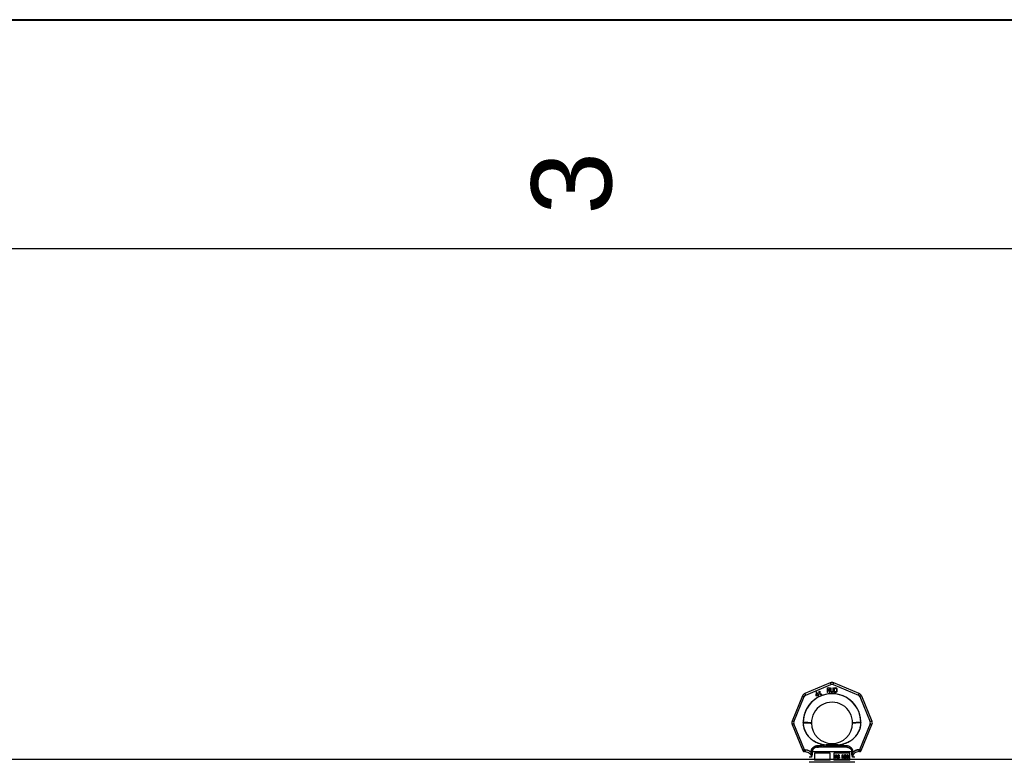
# Model space of a CAD drawing. Header units: millimetres. Extents: x 0 to 297, y 0 to 210.
# Tile 16 of 28: x 87 to 130, y 178 to 210. Entities that reach past the tile are written whole.
import ezdxf

# ---------------------------------------------------------------- set-up
doc = ezdxf.new("R2010")
doc.units = ezdxf.units.MM
doc.header["$LTSCALE"] = 16.335
doc.layers.get('0').update_dxf_attribs({"linetype": 'CONTINUOUS'})
doc.layers.add('001-M31079-X02', color=7, linetype='CONTINUOUS')
doc.styles.add('TEXTSTYLE_2', font='arial.ttf')

# ---------------------------------------------------------------- blocks, each defined once
blk = doc.blocks.new('MARGEA4_BL0', base_point=(148.514, 105.014))
at = {"color": 7, "linetype": 'Continuous'}
for p, q in [((297.014, 210.014), (0.014, 210.014)), ((287.014, 200.014), (10.014, 200.014))]:
    blk.add_line(p, q, dxfattribs=at)
at = {"color": 2, "linetype": 'Continuous', "style": 'TEXTSTYLE_2', "oblique": 0}
blk.add_text('3', height=3.5, rotation=90, dxfattribs=at).set_placement((113.139, 201.514))

msp = doc.modelspace()

# ---------------------------------------------------------------- linework, layer by layer
at = {"color": 7, "linetype": 'Continuous'}
for p, q in [((0, 210), (297, 210)), ((70.902, 177.758), (131.142, 177.758))]:
    msp.add_line(p, q, dxfattribs=at)
at = {"layer": '001-M31079-X02', "color": 9, "linetype": 'Continuous'}
for p, q in [((122.678, 181.081), (121.576, 180.624)), ((121.607, 180.553), (122.709, 181.009)), ((122.801, 181.009), (123.903, 180.553)), ((123.933, 180.624), (122.831, 181.081)), ((121.468, 180.516), (121.011, 179.414)), ((121.085, 179.386), (121.542, 180.488)), ((123.968, 180.488), (124.424, 179.386)), ((124.042, 180.516), (124.498, 179.414)), ((121.011, 179.261), (121.48, 178.129)), ((121.553, 178.165), (121.085, 179.294)), ((121.495, 179.335), (121.495, 179.349)), ((124.424, 179.294), (123.956, 178.165)), ((124.015, 179.349), (124.015, 179.335)), ((124.029, 178.129), (124.498, 179.261)), ((122.111, 178.277), (122.103, 178.335)), ((123.399, 178.277), (122.111, 178.277)), ((122.494, 178.374), (122.498, 178.317)), ((122.494, 178.374), (122.498, 178.317)), ((123.012, 178.317), (123.016, 178.374)), ((123.016, 178.374), (123.012, 178.317)), ((123.406, 178.335), (123.399, 178.277)), ((123.399, 178.277), (123.406, 178.335)), ((121.58, 178.165), (121.553, 178.165)), ((121.553, 178.165), (121.553, 178.082)), ((121.58, 178.082), (121.553, 178.082)), ((121.58, 178.165), (121.58, 178.082)), ((121.858, 177.842), (121.755, 177.842)), ((121.843, 178.078), (121.843, 178.052)), ((123.615, 178.08), (121.894, 178.08)), ((123.755, 177.842), (123.651, 177.842)), ((123.666, 178.052), (123.667, 178.078)), ((123.956, 178.165), (123.929, 178.165)), ((123.929, 178.165), (123.929, 178.082)), ((123.956, 178.082), (123.929, 178.082)), ((123.956, 178.165), (123.956, 178.082))]:
    msp.add_line(p, q, dxfattribs=at)
at = {"layer": '001-M31079-X02', "color": 7, "linetype": 'Continuous'}
for p, q in [((122.536, 180.869), (122.536, 180.669)), ((122.536, 180.869), (122.616, 180.869)), ((122.633, 180.865), (122.616, 180.869)), ((122.633, 180.865), (122.646, 180.852)), ((122.646, 180.852), (122.656, 180.835)), ((122.656, 180.792), (122.646, 180.775)), ((122.656, 180.835), (122.66, 180.822)), ((122.66, 180.805), (122.656, 180.792)), ((122.66, 180.822), (122.66, 180.805)), ((122.69, 180.869), (122.69, 180.737)), ((122.69, 180.869), (122.71, 180.869)), ((122.71, 180.869), (122.71, 180.737)), ((122.79, 180.869), (122.79, 180.737)), ((122.79, 180.869), (122.81, 180.869)), ((122.81, 180.869), (122.81, 180.737)), ((122.836, 180.869), (122.836, 180.669)), ((122.836, 180.869), (122.916, 180.869)), ((122.933, 180.865), (122.916, 180.869)), ((122.933, 180.865), (122.946, 180.856)), ((122.946, 180.856), (122.96, 180.839)), ((122.96, 180.839), (122.966, 180.822)), ((122.97, 180.801), (122.966, 180.822)), ((122.97, 180.801), (122.97, 180.737)), ((122.068, 180.676), (122.056, 180.537)), ((122.056, 180.537), (122.069, 180.514)), ((122.085, 180.686), (122.068, 180.676)), ((122.069, 180.514), (122.138, 180.554)), ((122.076, 180.548), (122.085, 180.647)), ((122.125, 180.577), (122.076, 180.548)), ((122.142, 180.587), (122.085, 180.686)), ((122.085, 180.647), (122.125, 180.577)), ((122.138, 180.554), (122.166, 180.506)), ((122.171, 180.603), (122.142, 180.587)), ((122.184, 180.581), (122.155, 180.564)), ((122.185, 180.513), (122.155, 180.564)), ((122.166, 180.506), (122.185, 180.506)), ((122.192, 180.674), (122.169, 180.661)), ((122.169, 180.661), (122.177, 180.646)), ((122.184, 180.581), (122.171, 180.603)), ((122.189, 180.712), (122.175, 180.704)), ((122.175, 180.704), (122.192, 180.674)), ((122.2, 180.659), (122.177, 180.646)), ((122.206, 180.682), (122.189, 180.712)), ((122.2, 180.659), (122.243, 180.586)), ((122.238, 180.701), (122.206, 180.682)), ((122.215, 180.668), (122.247, 180.686)), ((122.253, 180.601), (122.215, 180.668)), ((122.238, 180.701), (122.247, 180.686)), ((122.243, 180.586), (122.257, 180.574)), ((122.253, 180.601), (122.262, 180.592)), ((122.257, 180.574), (122.27, 180.572)), ((122.275, 180.59), (122.262, 180.592)), ((122.27, 180.572), (122.281, 180.573)), ((122.292, 180.594), (122.275, 180.59)), ((122.3, 180.58), (122.281, 180.573)), ((122.292, 180.594), (122.3, 180.58)), ((122.556, 180.669), (122.536, 180.669)), ((122.556, 180.758), (122.556, 180.669)), ((122.613, 180.758), (122.556, 180.758)), ((122.613, 180.758), (122.64, 180.669)), ((122.646, 180.775), (122.633, 180.767)), ((122.663, 180.669), (122.633, 180.767)), ((122.663, 180.669), (122.64, 180.669)), ((122.69, 180.737), (122.693, 180.716)), ((122.693, 180.716), (122.7, 180.699)), ((122.7, 180.699), (122.713, 180.682)), ((122.71, 180.737), (122.713, 180.72)), ((122.713, 180.72), (122.72, 180.707)), ((122.713, 180.682), (122.726, 180.673)), ((122.72, 180.707), (122.73, 180.699)), ((122.743, 180.669), (122.726, 180.673)), ((122.743, 180.694), (122.73, 180.699)), ((122.743, 180.694), (122.756, 180.694)), ((122.756, 180.669), (122.743, 180.669)), ((122.77, 180.699), (122.756, 180.694)), ((122.773, 180.673), (122.756, 180.669)), ((122.78, 180.707), (122.77, 180.699)), ((122.786, 180.682), (122.773, 180.673)), ((122.786, 180.72), (122.78, 180.707)), ((122.79, 180.737), (122.786, 180.72)), ((122.8, 180.699), (122.786, 180.682)), ((122.806, 180.716), (122.8, 180.699)), ((122.806, 180.716), (122.81, 180.737)), ((122.916, 180.669), (122.836, 180.669)), ((122.933, 180.673), (122.916, 180.669)), ((122.946, 180.682), (122.933, 180.673)), ((122.96, 180.699), (122.946, 180.682)), ((122.966, 180.716), (122.96, 180.699)), ((122.966, 180.716), (122.97, 180.737)), ((121.495, 179.349), (121.495, 179.335)), ((124.015, 179.335), (124.015, 179.349)), ((121.843, 178.078), (121.843, 178.052)), ((123.667, 178.078), (123.666, 178.052))]:
    msp.add_line(p, q, dxfattribs=at)
at = {"layer": '001-M31079-X02', "color": 6, "linetype": 'Continuous'}
for p, q in [((122.556, 180.784), (122.556, 180.848)), ((122.62, 180.848), (122.556, 180.848)), ((122.62, 180.848), (122.63, 180.843)), ((122.63, 180.843), (122.636, 180.835)), ((122.636, 180.797), (122.63, 180.788)), ((122.636, 180.835), (122.64, 180.822)), ((122.64, 180.809), (122.636, 180.797)), ((122.64, 180.822), (122.64, 180.809)), ((122.856, 180.694), (122.856, 180.843)), ((122.916, 180.843), (122.856, 180.843)), ((122.916, 180.843), (122.93, 180.839)), ((122.93, 180.839), (122.94, 180.831)), ((122.94, 180.831), (122.946, 180.818)), ((122.946, 180.818), (122.95, 180.801)), ((122.95, 180.801), (122.95, 180.737)), ((122.62, 180.784), (122.556, 180.784)), ((122.63, 180.788), (122.62, 180.784)), ((122.916, 180.694), (122.856, 180.694)), ((122.93, 180.699), (122.916, 180.694)), ((122.94, 180.707), (122.93, 180.699)), ((122.946, 180.72), (122.94, 180.707)), ((122.95, 180.737), (122.946, 180.72)), ((121.894, 178.08), (121.895, 178.054)), ((122.675, 178.017), (121.984, 178.017)), ((121.984, 178.017), (121.984, 177.717)), ((122.675, 177.717), (122.675, 178.017)), ((123.525, 178.017), (122.835, 178.017)), ((122.835, 178.017), (122.835, 177.717)), ((122.905, 177.938), (122.96, 177.938)), ((122.905, 177.798), (122.905, 177.938)), ((122.923, 177.798), (122.905, 177.798)), ((122.91, 177.798), (122.91, 177.938)), ((122.962, 177.923), (122.918, 177.923)), ((122.918, 177.923), (122.918, 177.879)), ((122.918, 177.879), (122.962, 177.879)), ((122.958, 177.861), (122.918, 177.861)), ((122.918, 177.861), (122.918, 177.798)), ((122.923, 177.879), (122.923, 177.923)), ((122.923, 177.861), (122.923, 177.798)), ((122.953, 177.861), (122.97, 177.798)), ((122.966, 177.935), (122.955, 177.938)), ((122.957, 177.923), (122.963, 177.92)), ((122.963, 177.882), (122.957, 177.879)), ((122.958, 177.861), (122.974, 177.798)), ((122.97, 177.935), (122.96, 177.938)), ((122.962, 177.923), (122.968, 177.92)), ((122.968, 177.882), (122.962, 177.879)), ((122.968, 177.92), (122.963, 177.92)), ((122.963, 177.92), (122.968, 177.914)), ((122.968, 177.888), (122.963, 177.882)), ((122.968, 177.882), (122.963, 177.882)), ((122.97, 177.935), (122.966, 177.935)), ((122.974, 177.926), (122.966, 177.935)), ((122.966, 177.867), (122.974, 177.873)), ((122.97, 177.867), (122.966, 177.867)), ((122.984, 177.798), (122.966, 177.867)), ((122.968, 177.92), (122.972, 177.914)), ((122.972, 177.914), (122.968, 177.914)), ((122.968, 177.914), (122.97, 177.905)), ((122.97, 177.897), (122.968, 177.888)), ((122.972, 177.888), (122.968, 177.882)), ((122.972, 177.888), (122.968, 177.888)), ((122.978, 177.926), (122.97, 177.935)), ((122.974, 177.905), (122.97, 177.905)), ((122.97, 177.897), (122.97, 177.905)), ((122.974, 177.897), (122.97, 177.897)), ((122.97, 177.867), (122.978, 177.873)), ((122.989, 177.798), (122.97, 177.867)), ((122.989, 177.798), (122.97, 177.798)), ((122.972, 177.914), (122.974, 177.905)), ((122.974, 177.897), (122.972, 177.888)), ((122.978, 177.926), (122.974, 177.926)), ((122.98, 177.914), (122.974, 177.926)), ((122.974, 177.905), (122.974, 177.897)), ((122.974, 177.873), (122.98, 177.885)), ((122.978, 177.873), (122.974, 177.873)), ((122.985, 177.914), (122.978, 177.926)), ((122.978, 177.873), (122.985, 177.885)), ((122.985, 177.914), (122.98, 177.914)), ((122.982, 177.905), (122.98, 177.914)), ((122.98, 177.885), (122.982, 177.894)), ((122.985, 177.885), (122.98, 177.885)), ((122.987, 177.905), (122.982, 177.905)), ((122.982, 177.905), (122.982, 177.894)), ((122.987, 177.894), (122.982, 177.894)), ((122.987, 177.905), (122.985, 177.914)), ((122.985, 177.885), (122.987, 177.894)), ((122.987, 177.905), (122.987, 177.894)), ((123.018, 177.837), (123.001, 177.837)), ((123.001, 177.837), (123.003, 177.825)), ((123.007, 177.825), (123.003, 177.825)), ((123.003, 177.825), (123.009, 177.81)), ((123.005, 177.837), (123.007, 177.825)), ((123.009, 177.917), (123.007, 177.905)), ((123.012, 177.905), (123.007, 177.905)), ((123.007, 177.894), (123.007, 177.905)), ((123.012, 177.894), (123.007, 177.894)), ((123.007, 177.894), (123.009, 177.882)), ((123.007, 177.825), (123.014, 177.81)), ((123.017, 177.929), (123.009, 177.917)), ((123.014, 177.917), (123.009, 177.917)), ((123.014, 177.882), (123.009, 177.882)), ((123.009, 177.882), (123.017, 177.87)), ((123.014, 177.81), (123.009, 177.81)), ((123.009, 177.81), (123.019, 177.801)), ((123.014, 177.917), (123.012, 177.905)), ((123.012, 177.905), (123.012, 177.894)), ((123.012, 177.894), (123.014, 177.882)), ((123.015, 177.828), (123.013, 177.837)), ((123.022, 177.929), (123.014, 177.917)), ((123.014, 177.882), (123.022, 177.87)), ((123.014, 177.81), (123.024, 177.801)), ((123.02, 177.828), (123.015, 177.828)), ((123.021, 177.819), (123.015, 177.828)), ((123.026, 177.935), (123.017, 177.929)), ((123.022, 177.929), (123.017, 177.929)), ((123.022, 177.87), (123.017, 177.87)), ((123.017, 177.87), (123.026, 177.864)), ((123.02, 177.828), (123.018, 177.837)), ((123.019, 177.903), (123.021, 177.911)), ((123.024, 177.903), (123.019, 177.903)), ((123.019, 177.903), (123.019, 177.897)), ((123.024, 177.897), (123.019, 177.897)), ((123.021, 177.888), (123.019, 177.897)), ((123.024, 177.801), (123.019, 177.801)), ((123.019, 177.801), (123.03, 177.798)), ((123.026, 177.819), (123.02, 177.828)), ((123.021, 177.911), (123.028, 177.917)), ((123.026, 177.911), (123.021, 177.911)), ((123.026, 177.888), (123.021, 177.888)), ((123.028, 177.882), (123.021, 177.888)), ((123.026, 177.819), (123.021, 177.819)), ((123.03, 177.816), (123.021, 177.819)), ((123.03, 177.935), (123.022, 177.929)), ((123.022, 177.87), (123.03, 177.864)), ((123.024, 177.903), (123.026, 177.911)), ((123.024, 177.897), (123.024, 177.903)), ((123.026, 177.888), (123.024, 177.897)), ((123.024, 177.801), (123.034, 177.798)), ((123.034, 177.938), (123.026, 177.935)), ((123.03, 177.935), (123.026, 177.935)), ((123.026, 177.911), (123.032, 177.917)), ((123.032, 177.882), (123.026, 177.888)), ((123.03, 177.864), (123.026, 177.864)), ((123.026, 177.864), (123.034, 177.861)), ((123.034, 177.816), (123.026, 177.819)), ((123.028, 177.917), (123.034, 177.92)), ((123.032, 177.917), (123.028, 177.917)), ((123.032, 177.882), (123.028, 177.882)), ((123.034, 177.879), (123.028, 177.882)), ((123.038, 177.938), (123.03, 177.935)), ((123.03, 177.864), (123.038, 177.861)), ((123.051, 177.816), (123.03, 177.816)), ((123.051, 177.798), (123.03, 177.798)), ((123.032, 177.917), (123.038, 177.92)), ((123.038, 177.879), (123.032, 177.882)), ((123.049, 177.938), (123.034, 177.938)), ((123.051, 177.92), (123.034, 177.92)), ((123.051, 177.879), (123.034, 177.879)), ((123.051, 177.861), (123.034, 177.861)), ((123.055, 177.935), (123.044, 177.938)), ((123.046, 177.92), (123.052, 177.917)), ((123.057, 177.876), (123.046, 177.879)), ((123.046, 177.861), (123.055, 177.858)), ((123.055, 177.819), (123.046, 177.816)), ((123.046, 177.798), (123.057, 177.801)), ((123.059, 177.935), (123.049, 177.938)), ((123.051, 177.92), (123.057, 177.917)), ((123.061, 177.876), (123.051, 177.879)), ((123.051, 177.861), (123.059, 177.858)), ((123.059, 177.819), (123.051, 177.816)), ((123.051, 177.798), (123.061, 177.801)), ((123.057, 177.917), (123.052, 177.917)), ((123.052, 177.917), (123.057, 177.911)), ((123.059, 177.935), (123.055, 177.935)), ((123.063, 177.926), (123.055, 177.935)), ((123.059, 177.858), (123.055, 177.858)), ((123.055, 177.858), (123.061, 177.852)), ((123.061, 177.825), (123.055, 177.819)), ((123.059, 177.819), (123.055, 177.819)), ((123.057, 177.917), (123.061, 177.911)), ((123.061, 177.911), (123.057, 177.911)), ((123.057, 177.911), (123.059, 177.905)), ((123.061, 177.876), (123.057, 177.876)), ((123.065, 177.87), (123.057, 177.876)), ((123.057, 177.801), (123.065, 177.807)), ((123.061, 177.801), (123.057, 177.801)), ((123.067, 177.926), (123.059, 177.935)), ((123.059, 177.905), (123.076, 177.905)), ((123.059, 177.858), (123.065, 177.852)), ((123.065, 177.825), (123.059, 177.819)), ((123.061, 177.911), (123.063, 177.905)), ((123.069, 177.87), (123.061, 177.876)), ((123.065, 177.852), (123.061, 177.852)), ((123.061, 177.852), (123.065, 177.843)), ((123.065, 177.834), (123.061, 177.825)), ((123.065, 177.825), (123.061, 177.825)), ((123.061, 177.801), (123.069, 177.807)), ((123.067, 177.926), (123.063, 177.926)), ((123.069, 177.914), (123.063, 177.926)), ((123.069, 177.87), (123.065, 177.87)), ((123.073, 177.858), (123.065, 177.87)), ((123.065, 177.852), (123.069, 177.843)), ((123.069, 177.843), (123.065, 177.843)), ((123.065, 177.834), (123.065, 177.843)), ((123.069, 177.834), (123.065, 177.825)), ((123.069, 177.834), (123.065, 177.834)), ((123.065, 177.807), (123.073, 177.819)), ((123.069, 177.807), (123.065, 177.807)), ((123.074, 177.914), (123.067, 177.926)), ((123.074, 177.914), (123.069, 177.914)), ((123.071, 177.905), (123.069, 177.914)), ((123.078, 177.858), (123.069, 177.87)), ((123.069, 177.843), (123.069, 177.834)), ((123.069, 177.807), (123.078, 177.819)), ((123.078, 177.858), (123.073, 177.858)), ((123.077, 177.846), (123.073, 177.858)), ((123.073, 177.819), (123.077, 177.831)), ((123.078, 177.819), (123.073, 177.819)), ((123.076, 177.905), (123.074, 177.914)), ((123.082, 177.846), (123.077, 177.846)), ((123.077, 177.846), (123.077, 177.831)), ((123.082, 177.831), (123.077, 177.831)), ((123.082, 177.846), (123.078, 177.858)), ((123.078, 177.819), (123.082, 177.831)), ((123.082, 177.831), (123.082, 177.846)), ((123.216, 177.938), (123.193, 177.938)), ((123.193, 177.798), (123.193, 177.938)), ((123.21, 177.798), (123.193, 177.798)), ((123.198, 177.938), (123.198, 177.798)), ((123.21, 177.908), (123.206, 177.908)), ((123.206, 177.908), (123.206, 177.798)), ((123.206, 177.908), (123.235, 177.798)), ((123.21, 177.798), (123.21, 177.908)), ((123.21, 177.908), (123.239, 177.798)), ((123.243, 177.813), (123.212, 177.938)), ((123.247, 177.813), (123.216, 177.938)), ((123.256, 177.798), (123.235, 177.798)), ((123.274, 177.938), (123.243, 177.813)), ((123.247, 177.813), (123.243, 177.813)), ((123.279, 177.938), (123.247, 177.813)), ((123.251, 177.798), (123.28, 177.908)), ((123.256, 177.798), (123.285, 177.908)), ((123.297, 177.938), (123.274, 177.938)), ((123.285, 177.908), (123.28, 177.908)), ((123.28, 177.798), (123.28, 177.908)), ((123.297, 177.798), (123.28, 177.798)), ((123.285, 177.908), (123.285, 177.798)), ((123.293, 177.938), (123.293, 177.798)), ((123.297, 177.798), (123.297, 177.938)), ((123.324, 177.831), (123.309, 177.831)), ((123.309, 177.831), (123.311, 177.822)), ((123.313, 177.917), (123.311, 177.905)), ((123.326, 177.905), (123.311, 177.905)), ((123.316, 177.822), (123.311, 177.822)), ((123.311, 177.822), (123.315, 177.813)), ((123.321, 177.929), (123.313, 177.917)), ((123.318, 177.917), (123.313, 177.917)), ((123.314, 177.831), (123.316, 177.822)), ((123.32, 177.813), (123.315, 177.813)), ((123.315, 177.813), (123.321, 177.807)), ((123.318, 177.917), (123.316, 177.905)), ((123.316, 177.822), (123.32, 177.813)), ((123.326, 177.929), (123.318, 177.917)), ((123.321, 177.825), (123.319, 177.831)), ((123.32, 177.813), (123.326, 177.807)), ((123.33, 177.935), (123.321, 177.929)), ((123.326, 177.929), (123.321, 177.929)), ((123.321, 177.905), (123.326, 177.914)), ((123.326, 177.825), (123.321, 177.825)), ((123.326, 177.819), (123.321, 177.825)), ((123.326, 177.807), (123.321, 177.807)), ((123.321, 177.807), (123.33, 177.801)), ((123.326, 177.825), (123.324, 177.831)), ((123.334, 177.935), (123.326, 177.929)), ((123.326, 177.914), (123.332, 177.92)), ((123.326, 177.905), (123.33, 177.914)), ((123.33, 177.914), (123.326, 177.914)), ((123.33, 177.819), (123.326, 177.825)), ((123.33, 177.819), (123.326, 177.819)), ((123.33, 177.816), (123.326, 177.819)), ((123.326, 177.807), (123.334, 177.801)), ((123.344, 177.938), (123.33, 177.935)), ((123.334, 177.935), (123.33, 177.935)), ((123.33, 177.914), (123.336, 177.92)), ((123.334, 177.816), (123.33, 177.819)), ((123.334, 177.816), (123.33, 177.816)), ((123.34, 177.813), (123.33, 177.816)), ((123.334, 177.801), (123.33, 177.801)), ((123.33, 177.801), (123.338, 177.798)), ((123.332, 177.92), (123.342, 177.923)), ((123.336, 177.92), (123.332, 177.92)), ((123.349, 177.938), (123.334, 177.935)), ((123.345, 177.813), (123.334, 177.816)), ((123.334, 177.801), (123.343, 177.798)), ((123.336, 177.92), (123.347, 177.923)), ((123.359, 177.798), (123.338, 177.798)), ((123.357, 177.813), (123.34, 177.813)), ((123.355, 177.923), (123.342, 177.923)), ((123.355, 177.876), (123.342, 177.876)), ((123.342, 177.864), (123.342, 177.876)), ((123.355, 177.864), (123.342, 177.864)), ((123.353, 177.938), (123.344, 177.938)), ((123.347, 177.876), (123.347, 177.864)), ((123.363, 177.935), (123.348, 177.938)), ((123.35, 177.923), (123.361, 177.92)), ((123.363, 177.882), (123.35, 177.876)), ((123.35, 177.864), (123.363, 177.861)), ((123.368, 177.935), (123.353, 177.938)), ((123.363, 177.816), (123.353, 177.813)), ((123.355, 177.923), (123.365, 177.92)), ((123.368, 177.882), (123.355, 177.876)), ((123.355, 177.864), (123.368, 177.861)), ((123.355, 177.798), (123.363, 177.801)), ((123.368, 177.816), (123.357, 177.813)), ((123.359, 177.798), (123.368, 177.801)), ((123.365, 177.92), (123.361, 177.92)), ((123.361, 177.92), (123.367, 177.914)), ((123.368, 177.935), (123.363, 177.935)), ((123.371, 177.929), (123.363, 177.935)), ((123.367, 177.888), (123.363, 177.882)), ((123.368, 177.882), (123.363, 177.882)), ((123.368, 177.861), (123.363, 177.861)), ((123.363, 177.861), (123.369, 177.855)), ((123.367, 177.819), (123.363, 177.816)), ((123.368, 177.816), (123.363, 177.816)), ((123.363, 177.801), (123.371, 177.807)), ((123.368, 177.801), (123.363, 177.801)), ((123.365, 177.92), (123.372, 177.914)), ((123.372, 177.914), (123.367, 177.914)), ((123.367, 177.914), (123.371, 177.905)), ((123.371, 177.9), (123.367, 177.888)), ((123.372, 177.888), (123.367, 177.888)), ((123.367, 177.87), (123.375, 177.879)), ((123.372, 177.87), (123.367, 177.87)), ((123.377, 177.864), (123.367, 177.87)), ((123.371, 177.825), (123.367, 177.819)), ((123.372, 177.819), (123.367, 177.819)), ((123.376, 177.929), (123.368, 177.935)), ((123.372, 177.888), (123.368, 177.882)), ((123.368, 177.861), (123.374, 177.855)), ((123.372, 177.819), (123.368, 177.816)), ((123.368, 177.801), (123.376, 177.807)), ((123.374, 177.855), (123.369, 177.855)), ((123.369, 177.855), (123.373, 177.843)), ((123.376, 177.929), (123.371, 177.929)), ((123.379, 177.917), (123.371, 177.929)), ((123.376, 177.905), (123.371, 177.905)), ((123.371, 177.9), (123.371, 177.905)), ((123.376, 177.9), (123.371, 177.9)), ((123.373, 177.831), (123.371, 177.825)), ((123.376, 177.825), (123.371, 177.825)), ((123.371, 177.807), (123.377, 177.813)), ((123.376, 177.807), (123.371, 177.807)), ((123.372, 177.914), (123.376, 177.905)), ((123.376, 177.9), (123.372, 177.888)), ((123.372, 177.87), (123.38, 177.879)), ((123.382, 177.864), (123.372, 177.87)), ((123.376, 177.825), (123.372, 177.819)), ((123.378, 177.843), (123.373, 177.843)), ((123.373, 177.831), (123.373, 177.843)), ((123.378, 177.831), (123.373, 177.831)), ((123.374, 177.855), (123.378, 177.843)), ((123.375, 177.879), (123.379, 177.888)), ((123.38, 177.879), (123.375, 177.879)), ((123.384, 177.917), (123.376, 177.929)), ((123.376, 177.905), (123.376, 177.9)), ((123.378, 177.831), (123.376, 177.825)), ((123.376, 177.807), (123.382, 177.813)), ((123.382, 177.864), (123.377, 177.864)), ((123.382, 177.855), (123.377, 177.864)), ((123.377, 177.813), (123.382, 177.822)), ((123.382, 177.813), (123.377, 177.813)), ((123.378, 177.843), (123.378, 177.831)), ((123.384, 177.917), (123.379, 177.917)), ((123.382, 177.905), (123.379, 177.917)), ((123.379, 177.888), (123.382, 177.9)), ((123.384, 177.888), (123.379, 177.888)), ((123.38, 177.879), (123.384, 177.888)), ((123.386, 177.905), (123.382, 177.905)), ((123.382, 177.905), (123.382, 177.9)), ((123.386, 177.9), (123.382, 177.9)), ((123.386, 177.855), (123.382, 177.864)), ((123.386, 177.855), (123.382, 177.855)), ((123.384, 177.843), (123.382, 177.855)), ((123.382, 177.822), (123.384, 177.831)), ((123.382, 177.813), (123.386, 177.822)), ((123.382, 177.822), (123.386, 177.822)), ((123.386, 177.905), (123.384, 177.917)), ((123.384, 177.888), (123.386, 177.9)), ((123.388, 177.843), (123.384, 177.843)), ((123.384, 177.843), (123.384, 177.831)), ((123.388, 177.831), (123.384, 177.831)), ((123.386, 177.9), (123.386, 177.905)), ((123.388, 177.843), (123.386, 177.855)), ((123.386, 177.822), (123.388, 177.831)), ((123.388, 177.831), (123.388, 177.843)), ((123.402, 177.9), (123.4, 177.879)), ((123.405, 177.879), (123.4, 177.879)), ((123.4, 177.858), (123.4, 177.879)), ((123.405, 177.858), (123.4, 177.858)), ((123.4, 177.858), (123.402, 177.837)), ((123.406, 177.914), (123.402, 177.9)), ((123.407, 177.9), (123.402, 177.9)), ((123.407, 177.837), (123.402, 177.837)), ((123.402, 177.837), (123.406, 177.822)), ((123.407, 177.9), (123.405, 177.879)), ((123.405, 177.879), (123.405, 177.858)), ((123.405, 177.858), (123.407, 177.837)), ((123.413, 177.926), (123.406, 177.914)), ((123.411, 177.914), (123.406, 177.914)), ((123.411, 177.822), (123.406, 177.822)), ((123.406, 177.822), (123.413, 177.81)), ((123.411, 177.914), (123.407, 177.9)), ((123.407, 177.837), (123.411, 177.822)), ((123.41, 177.879), (123.413, 177.897)), ((123.423, 177.885), (123.41, 177.873)), ((123.415, 177.879), (123.41, 177.879)), ((123.41, 177.879), (123.41, 177.873)), ((123.415, 177.873), (123.41, 177.873)), ((123.417, 177.926), (123.411, 177.914)), ((123.411, 177.822), (123.417, 177.81)), ((123.423, 177.935), (123.413, 177.926)), ((123.417, 177.926), (123.413, 177.926)), ((123.413, 177.897), (123.415, 177.905)), ((123.417, 177.897), (123.413, 177.897)), ((123.413, 177.849), (123.415, 177.858)), ((123.417, 177.849), (123.413, 177.849)), ((123.413, 177.849), (123.413, 177.84)), ((123.417, 177.84), (123.413, 177.84)), ((123.415, 177.831), (123.413, 177.84)), ((123.417, 177.81), (123.413, 177.81)), ((123.413, 177.81), (123.423, 177.801)), ((123.415, 177.905), (123.419, 177.914)), ((123.419, 177.905), (123.415, 177.905)), ((123.415, 177.879), (123.417, 177.897)), ((123.428, 177.885), (123.415, 177.873)), ((123.415, 177.873), (123.415, 177.879)), ((123.415, 177.858), (123.419, 177.864)), ((123.419, 177.858), (123.415, 177.858)), ((123.419, 177.831), (123.415, 177.831)), ((123.419, 177.822), (123.415, 177.831)), ((123.428, 177.935), (123.417, 177.926)), ((123.417, 177.897), (123.419, 177.905)), ((123.417, 177.849), (123.419, 177.858)), ((123.417, 177.84), (123.417, 177.849)), ((123.419, 177.831), (123.417, 177.84)), ((123.417, 177.81), (123.428, 177.801)), ((123.419, 177.914), (123.425, 177.92)), ((123.419, 177.905), (123.423, 177.914)), ((123.423, 177.914), (123.419, 177.914)), ((123.419, 177.864), (123.425, 177.87)), ((123.419, 177.858), (123.423, 177.864)), ((123.423, 177.864), (123.419, 177.864)), ((123.423, 177.822), (123.419, 177.831)), ((123.423, 177.822), (123.419, 177.822)), ((123.425, 177.816), (123.419, 177.822)), ((123.433, 177.938), (123.423, 177.935)), ((123.428, 177.935), (123.423, 177.935)), ((123.423, 177.914), (123.43, 177.92)), ((123.433, 177.888), (123.423, 177.885)), ((123.428, 177.885), (123.423, 177.885)), ((123.423, 177.864), (123.43, 177.87)), ((123.43, 177.816), (123.423, 177.822)), ((123.428, 177.801), (123.423, 177.801)), ((123.423, 177.801), (123.433, 177.798)), ((123.425, 177.92), (123.431, 177.923)), ((123.43, 177.92), (123.425, 177.92)), ((123.425, 177.87), (123.431, 177.873)), ((123.43, 177.87), (123.425, 177.87)), ((123.43, 177.816), (123.425, 177.816)), ((123.431, 177.813), (123.425, 177.816)), ((123.438, 177.938), (123.428, 177.935)), ((123.438, 177.888), (123.428, 177.885)), ((123.428, 177.801), (123.438, 177.798)), ((123.43, 177.92), (123.436, 177.923)), ((123.43, 177.87), (123.436, 177.873)), ((123.436, 177.813), (123.43, 177.816)), ((123.448, 177.923), (123.431, 177.923)), ((123.45, 177.873), (123.431, 177.873)), ((123.45, 177.813), (123.431, 177.813)), ((123.446, 177.938), (123.433, 177.938)), ((123.448, 177.888), (123.433, 177.888)), ((123.448, 177.798), (123.433, 177.798)), ((123.452, 177.935), (123.442, 177.938)), ((123.444, 177.923), (123.45, 177.92)), ((123.454, 177.885), (123.444, 177.888)), ((123.444, 177.798), (123.454, 177.801)), ((123.457, 177.935), (123.446, 177.938)), ((123.446, 177.873), (123.452, 177.87)), ((123.452, 177.816), (123.446, 177.813)), ((123.448, 177.923), (123.454, 177.92)), ((123.459, 177.885), (123.448, 177.888)), ((123.448, 177.798), (123.459, 177.801)), ((123.454, 177.92), (123.45, 177.92)), ((123.45, 177.92), (123.456, 177.914)), ((123.45, 177.873), (123.457, 177.87)), ((123.457, 177.816), (123.45, 177.813)), ((123.457, 177.935), (123.452, 177.935)), ((123.462, 177.926), (123.452, 177.935)), ((123.457, 177.87), (123.452, 177.87)), ((123.452, 177.87), (123.458, 177.864)), ((123.458, 177.822), (123.452, 177.816)), ((123.457, 177.816), (123.452, 177.816)), ((123.454, 177.92), (123.461, 177.914)), ((123.459, 177.885), (123.454, 177.885)), ((123.464, 177.876), (123.454, 177.885)), ((123.454, 177.801), (123.464, 177.81)), ((123.459, 177.801), (123.454, 177.801)), ((123.461, 177.914), (123.456, 177.914)), ((123.456, 177.914), (123.46, 177.905)), ((123.467, 177.926), (123.457, 177.935)), ((123.457, 177.87), (123.463, 177.864)), ((123.463, 177.822), (123.457, 177.816)), ((123.463, 177.864), (123.458, 177.864)), ((123.458, 177.864), (123.462, 177.858)), ((123.462, 177.831), (123.458, 177.822)), ((123.463, 177.822), (123.458, 177.822)), ((123.469, 177.876), (123.459, 177.885)), ((123.459, 177.801), (123.469, 177.81)), ((123.475, 177.905), (123.46, 177.905)), ((123.461, 177.914), (123.465, 177.905)), ((123.467, 177.926), (123.462, 177.926)), ((123.468, 177.914), (123.462, 177.926)), ((123.467, 177.858), (123.462, 177.858)), ((123.462, 177.858), (123.464, 177.849)), ((123.464, 177.84), (123.462, 177.831)), ((123.467, 177.831), (123.462, 177.831)), ((123.463, 177.864), (123.467, 177.858)), ((123.467, 177.831), (123.463, 177.822)), ((123.464, 177.876), (123.469, 177.876)), ((123.471, 177.867), (123.464, 177.876)), ((123.464, 177.849), (123.469, 177.849)), ((123.464, 177.84), (123.464, 177.849)), ((123.469, 177.84), (123.464, 177.84)), ((123.464, 177.81), (123.471, 177.822)), ((123.469, 177.81), (123.464, 177.81)), ((123.473, 177.914), (123.467, 177.926)), ((123.467, 177.858), (123.469, 177.849)), ((123.469, 177.84), (123.467, 177.831)), ((123.473, 177.914), (123.468, 177.914)), ((123.471, 177.905), (123.468, 177.914)), ((123.475, 177.867), (123.469, 177.876)), ((123.469, 177.849), (123.469, 177.84)), ((123.469, 177.81), (123.475, 177.822)), ((123.475, 177.867), (123.471, 177.867)), ((123.475, 177.852), (123.471, 177.867)), ((123.471, 177.822), (123.475, 177.837)), ((123.475, 177.822), (123.471, 177.822)), ((123.475, 177.905), (123.473, 177.914)), ((123.479, 177.852), (123.475, 177.867)), ((123.479, 177.852), (123.475, 177.852)), ((123.475, 177.852), (123.475, 177.837)), ((123.475, 177.822), (123.479, 177.837)), ((123.479, 177.837), (123.475, 177.837)), ((123.479, 177.837), (123.479, 177.852)), ((123.525, 177.717), (123.525, 178.017)), ((123.615, 178.08), (123.615, 178.054)), ((123.755, 177.617), (121.755, 177.617)), ((122.675, 177.717), (121.984, 177.717)), ((123.525, 177.717), (122.835, 177.717))]:
    msp.add_line(p, q, dxfattribs=at)
at = {"layer": '001-M31079-X02', "color": 9, "linetype": 'Continuous'}
for centre, radius, start, end in [((122.755, 180.896), 0.2, 67.5, 112.5), ((122.755, 180.899), 0.12, 67.5027, 112.4973), ((121.653, 180.439), 0.2, 112.5, 157.5), ((122.755, 179.349), 1.26, 359.9999, 180.0001), ((121.653, 180.442), 0.12, 112.5027, 157.4973), ((123.857, 180.442), 0.12, 22.5027, 67.4973), ((123.857, 180.439), 0.2, 22.5, 67.5), ((121.196, 179.337), 0.2, 157.5, 202.5), ((121.196, 179.34), 0.12, 157.5027, 202.4973), ((122.755, 179.337), 0.9, 180.6298, 359.3702), ((124.313, 179.34), 0.12, 337.5027, 22.4973), ((124.313, 179.337), 0.2, 337.5, 22.5), ((122.755, 288.624), 110.251, 269.86427, 270.13573), ((121.553, 178.162), 0.08, 202.5, 270), ((123.956, 178.162), 0.08, 270, 337.5)]:
    msp.add_arc(centre, radius, start, end, dxfattribs=at)
at = {"layer": '001-M31079-X02', "color": 6, "linetype": 'Continuous'}
msp.add_arc((122.755, 179.337), 0.9, 359.3702, 180.6298, dxfattribs=at)
at = {"layer": '001-M31079-X02', "color": 7, "linetype": 'Continuous'}
for start, end in [(180.0001, 180.6298), (359.3702, 360)]:
    msp.add_arc((122.755, 179.349), 1.26, start, end, dxfattribs=at)
at = {"layer": '001-M31079-X02', "color": 9, "linetype": 'Continuous'}
for points, knots in [([(122.678, 181.081), (122.68, 181.081), (122.68, 181.075), (122.683, 181.071), (122.686, 181.064), (122.69, 181.055), (122.694, 181.045), (122.699, 181.034), (122.704, 181.022), (122.707, 181.014), (122.709, 181.009)], [0, 0, 0, 0, 0.059983, 0.133152, 0.232556, 0.355295, 0.497786, 0.655866, 0.824917, 1, 1, 1, 1]), ([(122.801, 181.009), (122.802, 181.014), (122.806, 181.022), (122.811, 181.034), (122.816, 181.045), (122.82, 181.055), (122.824, 181.064), (122.826, 181.071), (122.829, 181.075), (122.83, 181.081), (122.831, 181.081)], [0, 0, 0, 0, 0.175075, 0.344128, 0.502209, 0.644701, 0.767442, 0.866847, 0.940017, 1, 1, 1, 1]), ([(121.468, 180.516), (121.468, 180.517), (121.473, 180.514), (121.478, 180.513), (121.486, 180.51), (121.495, 180.507), (121.505, 180.503), (121.517, 180.498), (121.529, 180.493), (121.537, 180.49), (121.542, 180.488)], [0, 0, 0, 0, 0.060939, 0.13446, 0.234172, 0.357122, 0.499648, 0.657498, 0.82596, 1, 1, 1, 1]), ([(121.607, 180.553), (121.605, 180.557), (121.601, 180.565), (121.596, 180.577), (121.592, 180.588), (121.588, 180.599), (121.584, 180.607), (121.581, 180.615), (121.578, 180.619), (121.577, 180.625), (121.576, 180.624)], [0, 0, 0, 0, 0.175076, 0.344129, 0.50221, 0.644702, 0.767443, 0.866847, 0.940017, 1, 1, 1, 1]), ([(123.933, 180.624), (123.932, 180.625), (123.931, 180.619), (123.929, 180.615), (123.926, 180.607), (123.922, 180.599), (123.918, 180.588), (123.913, 180.577), (123.908, 180.565), (123.904, 180.557), (123.903, 180.553)], [0, 0, 0, 0, 0.059982, 0.133151, 0.232555, 0.355294, 0.497785, 0.655865, 0.824916, 1, 1, 1, 1]), ([(124.042, 180.516), (124.041, 180.517), (124.036, 180.514), (124.031, 180.513), (124.023, 180.51), (124.014, 180.507), (124.004, 180.503), (123.993, 180.498), (123.98, 180.493), (123.972, 180.49), (123.968, 180.488)], [0, 0, 0, 0, 0.060939, 0.13446, 0.234172, 0.357122, 0.499648, 0.657499, 0.82596, 1, 1, 1, 1]), ([(121.085, 179.386), (121.081, 179.388), (121.073, 179.391), (121.06, 179.396), (121.049, 179.4), (121.038, 179.405), (121.03, 179.408), (121.022, 179.411), (121.017, 179.412), (121.012, 179.415), (121.011, 179.414)], [0, 0, 0, 0, 0.174033, 0.342496, 0.500347, 0.642875, 0.765826, 0.865539, 0.93906, 1, 1, 1, 1]), ([(121.085, 179.294), (121.081, 179.292), (121.072, 179.289), (121.06, 179.283), (121.048, 179.278), (121.038, 179.274), (121.029, 179.27), (121.021, 179.266), (121.017, 179.263), (121.011, 179.262), (121.011, 179.261)], [0, 0, 0, 0, 0.172813, 0.340679, 0.498422, 0.641178, 0.764549, 0.864741, 0.938687, 1, 1, 1, 1]), ([(121.855, 179.337), (121.855, 179.341), (121.842, 179.339), (121.831, 179.342), (121.813, 179.343), (121.792, 179.344), (121.766, 179.345), (121.736, 179.346), (121.703, 179.347), (121.665, 179.348), (121.625, 179.348), (121.583, 179.349), (121.539, 179.349), (121.509, 179.349), (121.495, 179.349)], [0, 0, 0, 0, 0.02982, 0.064811, 0.111629, 0.171497, 0.24316, 0.326315, 0.419777, 0.524502, 0.635428, 0.753215, 0.877723, 1, 1, 1, 1]), ([(121.495, 179.349), (121.509, 179.349), (121.538, 179.349), (121.58, 179.349), (121.62, 179.348), (121.659, 179.348), (121.695, 179.347), (121.729, 179.346), (121.759, 179.345), (121.786, 179.344), (121.81, 179.343), (121.828, 179.342), (121.842, 179.341), (121.849, 179.339), (121.855, 179.338), (121.855, 179.337)], [0, 0, 0, 0, 0.119288, 0.238247, 0.350571, 0.45599, 0.557349, 0.651027, 0.736645, 0.812439, 0.877767, 0.929425, 0.967654, 0.991452, 1, 1, 1, 1]), ([(121.495, 179.335), (121.516, 179.336), (121.56, 179.336), (121.626, 179.336), (121.689, 179.336), (121.738, 179.335), (121.773, 179.334), (121.794, 179.333), (121.813, 179.332), (121.828, 179.332), (121.839, 179.331), (121.848, 179.33), (121.852, 179.329), (121.855, 179.328), (121.855, 179.327)], [0, 0, 0, 0, 0.180599, 0.365648, 0.544133, 0.703922, 0.773279, 0.834152, 0.885712, 0.927563, 0.95952, 0.981825, 0.994942, 1, 1, 1, 1]), ([(121.495, 179.335), (121.495, 179.27), (121.512, 179.141), (121.58, 178.958), (121.682, 178.794), (121.813, 178.655), (121.966, 178.543), (122.134, 178.459), (122.311, 178.403), (122.433, 178.381), (122.494, 178.374)], [0, 0, 0, 0, 0.128514, 0.256351, 0.383132, 0.508688, 0.633005, 0.756182, 0.878418, 1, 1, 1, 1]), ([(123.016, 178.374), (123.077, 178.381), (123.198, 178.403), (123.376, 178.459), (123.543, 178.543), (123.696, 178.655), (123.827, 178.794), (123.93, 178.958), (123.997, 179.141), (124.014, 179.27), (124.015, 179.335)], [0, 0, 0, 0, 0.121582, 0.243818, 0.366995, 0.491312, 0.616868, 0.743649, 0.871486, 1, 1, 1, 1]), ([(124.015, 179.349), (124, 179.349), (123.972, 179.349), (123.93, 179.349), (123.889, 179.348), (123.851, 179.348), (123.815, 179.347), (123.781, 179.346), (123.75, 179.345), (123.723, 179.344), (123.7, 179.343), (123.681, 179.342), (123.667, 179.341), (123.66, 179.339), (123.655, 179.338), (123.655, 179.337)], [0, 0, 0, 0, 0.119287, 0.238247, 0.350571, 0.45599, 0.557349, 0.651027, 0.736645, 0.812439, 0.877767, 0.929425, 0.967654, 0.991452, 1, 1, 1, 1]), ([(123.655, 179.337), (123.655, 179.341), (123.667, 179.339), (123.678, 179.342), (123.696, 179.343), (123.717, 179.344), (123.743, 179.345), (123.773, 179.346), (123.807, 179.347), (123.844, 179.348), (123.884, 179.348), (123.926, 179.349), (123.97, 179.349), (124, 179.349), (124.015, 179.349)], [0, 0, 0, 0, 0.02982, 0.064811, 0.11163, 0.171497, 0.243161, 0.326316, 0.419778, 0.524502, 0.635429, 0.753216, 0.877724, 1, 1, 1, 1]), ([(124.015, 179.335), (123.993, 179.336), (123.949, 179.336), (123.884, 179.336), (123.821, 179.336), (123.772, 179.335), (123.737, 179.334), (123.715, 179.333), (123.696, 179.332), (123.681, 179.332), (123.67, 179.331), (123.662, 179.33), (123.657, 179.329), (123.655, 179.328), (123.655, 179.327)], [0, 0, 0, 0, 0.180599, 0.365648, 0.544133, 0.703922, 0.773279, 0.834152, 0.885712, 0.927563, 0.95952, 0.981825, 0.994942, 1, 1, 1, 1]), ([(124.424, 179.386), (124.428, 179.388), (124.437, 179.391), (124.449, 179.396), (124.461, 179.4), (124.471, 179.405), (124.48, 179.408), (124.487, 179.411), (124.493, 179.412), (124.498, 179.415), (124.498, 179.414)], [0, 0, 0, 0, 0.174042, 0.342505, 0.500355, 0.642882, 0.765831, 0.865542, 0.939062, 1, 1, 1, 1]), ([(124.424, 179.294), (124.429, 179.292), (124.437, 179.289), (124.449, 179.283), (124.461, 179.278), (124.472, 179.274), (124.48, 179.27), (124.488, 179.266), (124.493, 179.263), (124.499, 179.262), (124.498, 179.261)], [0, 0, 0, 0, 0.172803, 0.34067, 0.498414, 0.641172, 0.764544, 0.864738, 0.938685, 1, 1, 1, 1]), ([(122.103, 178.335), (122.089, 178.333), (122.062, 178.328), (122.023, 178.316), (121.988, 178.301), (121.956, 178.283), (121.929, 178.263), (121.905, 178.24), (121.885, 178.216), (121.869, 178.19), (121.857, 178.163), (121.848, 178.135), (121.843, 178.106), (121.842, 178.087), (121.843, 178.078)], [0, 0, 0, 0, 0.107248, 0.208031, 0.302685, 0.392012, 0.476842, 0.557967, 0.636039, 0.71167, 0.785547, 0.858189, 0.929779, 1, 1, 1, 1]), ([(122.111, 178.277), (122.083, 178.274), (122.042, 178.265), (121.992, 178.242), (121.959, 178.219), (121.931, 178.19), (121.91, 178.156), (121.896, 178.119), (121.894, 178.093), (121.894, 178.08)], [0, 0, 0, 0, 0.258475, 0.385509, 0.510919, 0.63479, 0.757331, 0.878888, 1, 1, 1, 1]), ([(122.494, 178.374), (122.453, 178.371), (122.368, 178.364), (122.238, 178.351), (122.149, 178.34), (122.103, 178.335)], [0, 0, 0, 0, 0.313983, 0.64732, 1, 1, 1, 1]), ([(122.111, 178.277), (122.175, 178.285), (122.304, 178.3), (122.433, 178.312), (122.498, 178.317)], [0, 0, 0, 0, 0.500713, 1, 1, 1, 1]), ([(123.016, 178.374), (122.956, 178.374), (122.842, 178.374), (122.668, 178.374), (122.553, 178.374), (122.494, 178.374)], [0, 0, 0, 0, 0.341255, 0.65875, 1, 1, 1, 1]), ([(123.012, 178.317), (122.969, 178.32), (122.883, 178.325), (122.755, 178.328), (122.626, 178.325), (122.541, 178.32), (122.498, 178.317)], [0, 0, 0, 0, 0.250568, 0.5, 0.749432, 1, 1, 1, 1]), ([(123.399, 178.277), (123.334, 178.285), (123.205, 178.3), (123.076, 178.312), (123.012, 178.317)], [0, 0, 0, 0, 0.500713, 1, 1, 1, 1]), ([(123.406, 178.335), (123.36, 178.34), (123.271, 178.351), (123.141, 178.364), (123.057, 178.371), (123.016, 178.374)], [0, 0, 0, 0, 0.35268, 0.686017, 1, 1, 1, 1]), ([(123.399, 178.277), (123.426, 178.274), (123.467, 178.265), (123.517, 178.242), (123.55, 178.219), (123.579, 178.19), (123.6, 178.156), (123.613, 178.119), (123.615, 178.093), (123.615, 178.08)], [0, 0, 0, 0, 0.258475, 0.385509, 0.510919, 0.63479, 0.757331, 0.878888, 1, 1, 1, 1]), ([(123.667, 178.078), (123.667, 178.087), (123.666, 178.106), (123.661, 178.135), (123.653, 178.163), (123.64, 178.19), (123.624, 178.216), (123.604, 178.24), (123.581, 178.263), (123.553, 178.283), (123.522, 178.301), (123.487, 178.316), (123.448, 178.328), (123.42, 178.333), (123.406, 178.335)], [0, 0, 0, 0, 0.070278, 0.141913, 0.214561, 0.288425, 0.364052, 0.442118, 0.52324, 0.608071, 0.697382, 0.792005, 0.892756, 1, 1, 1, 1]), ([(121.553, 178.165), (121.549, 178.163), (121.54, 178.159), (121.528, 178.154), (121.516, 178.149), (121.506, 178.145), (121.497, 178.14), (121.489, 178.137), (121.485, 178.134), (121.478, 178.133), (121.479, 178.131)], [0, 0, 0, 0, 0.170873, 0.339252, 0.497899, 0.640755, 0.764161, 0.864579, 0.938644, 1, 1, 1, 1]), ([(121.58, 178.165), (121.594, 178.165), (121.622, 178.163), (121.664, 178.156), (121.704, 178.143), (121.743, 178.127), (121.78, 178.105), (121.814, 178.081), (121.834, 178.062), (121.843, 178.052)], [0, 0, 0, 0, 0.142409, 0.286032, 0.430381, 0.574801, 0.718483, 0.860524, 1, 1, 1, 1]), ([(121.58, 178.082), (121.614, 178.082), (121.682, 178.07), (121.757, 178.028), (121.805, 177.98), (121.834, 177.938), (121.853, 177.892), (121.858, 177.859), (121.858, 177.842)], [0, 0, 0, 0, 0.25143, 0.503272, 0.628972, 0.753715, 0.877314, 1, 1, 1, 1]), ([(121.843, 178.078), (121.848, 178.078), (121.858, 178.078), (121.872, 178.079), (121.884, 178.079), (121.891, 178.079), (121.894, 178.08)], [0, 0, 0, 0, 0.304503, 0.5896, 0.826919, 1, 1, 1, 1]), ([(121.895, 178.054), (121.892, 178.053), (121.884, 178.053), (121.872, 178.052), (121.858, 178.052), (121.848, 178.052), (121.843, 178.052)], [0, 0, 0, 0, 0.181683, 0.424817, 0.70749, 1, 1, 1, 1]), ([(121.843, 178.052), (121.848, 178.052), (121.858, 178.052), (121.872, 178.052), (121.884, 178.053), (121.892, 178.053), (121.895, 178.054)], [0, 0, 0, 0, 0.292513, 0.575188, 0.818321, 1, 1, 1, 1]), ([(121.858, 177.842), (121.861, 177.857), (121.864, 177.886), (121.864, 177.931), (121.86, 177.974), (121.853, 178.014), (121.847, 178.04), (121.843, 178.052)], [0, 0, 0, 0, 0.207564, 0.421591, 0.628947, 0.822617, 1, 1, 1, 1]), ([(121.895, 178.054), (121.895, 178.034), (121.894, 177.995), (121.886, 177.94), (121.874, 177.889), (121.864, 177.857), (121.858, 177.842)], [0, 0, 0, 0, 0.273916, 0.536495, 0.779955, 1, 1, 1, 1]), ([(121.858, 177.842), (121.864, 177.857), (121.874, 177.889), (121.886, 177.94), (121.894, 177.995), (121.895, 178.034), (121.895, 178.054)], [0, 0, 0, 0, 0.220045, 0.463505, 0.726083, 1, 1, 1, 1]), ([(123.651, 177.842), (123.646, 177.857), (123.635, 177.889), (123.623, 177.94), (123.616, 177.995), (123.614, 178.034), (123.615, 178.054)], [0, 0, 0, 0, 0.220045, 0.463505, 0.726083, 1, 1, 1, 1]), ([(123.615, 178.054), (123.614, 178.034), (123.616, 177.995), (123.623, 177.94), (123.635, 177.889), (123.646, 177.857), (123.651, 177.842)], [0, 0, 0, 0, 0.273917, 0.536495, 0.779955, 1, 1, 1, 1]), ([(123.667, 178.078), (123.662, 178.078), (123.651, 178.078), (123.637, 178.079), (123.625, 178.079), (123.618, 178.079), (123.615, 178.08)], [0, 0, 0, 0, 0.304503, 0.5896, 0.826919, 1, 1, 1, 1]), ([(123.666, 178.052), (123.661, 178.052), (123.651, 178.052), (123.637, 178.052), (123.625, 178.053), (123.618, 178.053), (123.615, 178.054)], [0, 0, 0, 0, 0.292512, 0.575186, 0.818319, 1, 1, 1, 1]), ([(123.615, 178.054), (123.618, 178.053), (123.625, 178.053), (123.637, 178.052), (123.651, 178.052), (123.661, 178.052), (123.666, 178.052)], [0, 0, 0, 0, 0.181683, 0.424817, 0.70749, 1, 1, 1, 1]), ([(123.666, 178.052), (123.663, 178.039), (123.657, 178.014), (123.65, 177.974), (123.646, 177.93), (123.646, 177.886), (123.649, 177.856), (123.651, 177.842)], [0, 0, 0, 0, 0.178771, 0.371864, 0.578833, 0.792671, 1, 1, 1, 1]), ([(123.929, 178.082), (123.896, 178.082), (123.827, 178.07), (123.752, 178.028), (123.704, 177.98), (123.675, 177.938), (123.656, 177.892), (123.651, 177.859), (123.651, 177.842)], [0, 0, 0, 0, 0.25143, 0.503272, 0.628972, 0.753715, 0.877314, 1, 1, 1, 1]), ([(123.666, 178.052), (123.676, 178.062), (123.696, 178.081), (123.729, 178.106), (123.766, 178.127), (123.805, 178.143), (123.846, 178.156), (123.887, 178.163), (123.915, 178.165), (123.929, 178.165)], [0, 0, 0, 0, 0.139407, 0.281547, 0.425273, 0.569753, 0.714131, 0.857816, 1, 1, 1, 1]), ([(124.03, 178.131), (124.031, 178.133), (124.025, 178.134), (124.021, 178.137), (124.013, 178.14), (124.004, 178.145), (123.993, 178.149), (123.982, 178.154), (123.969, 178.159), (123.961, 178.163), (123.956, 178.165)], [0, 0, 0, 0, 0.061337, 0.135484, 0.235635, 0.358902, 0.501737, 0.65946, 0.827349, 1, 1, 1, 1])]:
    msp.add_open_spline(points, degree=3, knots=knots, dxfattribs=at)
at = {"layer": '001-M31079-X02', "color": 7, "linetype": 'Continuous'}
for points, knots in [([(124.015, 179.349), (124.015, 179.387), (124.011, 179.462), (123.996, 179.574), (123.971, 179.685), (123.936, 179.793), (123.891, 179.897), (123.838, 179.996), (123.775, 180.091), (123.705, 180.179), (123.626, 180.261), (123.541, 180.336), (123.45, 180.402), (123.352, 180.46), (123.25, 180.509), (123.144, 180.549), (123.035, 180.579), (122.924, 180.599), (122.811, 180.61), (122.698, 180.61), (122.585, 180.599), (122.474, 180.579), (122.365, 180.549), (122.259, 180.509), (122.157, 180.46), (122.06, 180.402), (121.968, 180.336), (121.883, 180.261), (121.805, 180.179), (121.734, 180.091), (121.672, 179.996), (121.618, 179.897), (121.574, 179.793), (121.538, 179.685), (121.513, 179.574), (121.498, 179.462), (121.495, 179.387), (121.495, 179.349)], [0, 0, 0, 0, 0.028575, 0.057156, 0.085737, 0.114317, 0.142895, 0.171472, 0.200048, 0.228622, 0.257194, 0.285764, 0.314333, 0.342901, 0.371466, 0.400031, 0.428594, 0.457157, 0.485719, 0.514281, 0.542844, 0.571406, 0.59997, 0.628535, 0.6571, 0.685667, 0.714236, 0.742807, 0.771379, 0.799953, 0.828529, 0.857106, 0.885684, 0.914264, 0.942844, 0.971426, 1, 1, 1, 1]), ([(121.495, 179.335), (121.495, 179.309), (121.498, 179.256), (121.511, 179.176), (121.531, 179.096), (121.559, 179.017), (121.595, 178.939), (121.639, 178.863), (121.691, 178.791), (121.75, 178.722), (121.817, 178.658), (121.89, 178.598), (121.971, 178.544), (122.059, 178.496), (122.154, 178.455), (122.257, 178.42), (122.371, 178.392), (122.451, 178.379), (122.494, 178.374)], [0, 0, 0, 0, 0.052181, 0.105354, 0.159651, 0.215126, 0.271704, 0.32921, 0.387812, 0.447543, 0.508501, 0.570744, 0.634508, 0.700129, 0.768169, 0.839498, 0.915758, 1, 1, 1, 1]), ([(123.016, 178.374), (123.058, 178.379), (123.138, 178.392), (123.252, 178.42), (123.356, 178.455), (123.451, 178.496), (123.538, 178.544), (123.619, 178.598), (123.693, 178.658), (123.759, 178.722), (123.818, 178.791), (123.87, 178.863), (123.914, 178.939), (123.95, 179.017), (123.978, 179.096), (123.999, 179.176), (124.011, 179.256), (124.014, 179.309), (124.015, 179.335)], [0, 0, 0, 0, 0.084241, 0.160502, 0.23183, 0.299871, 0.365492, 0.429256, 0.491499, 0.552457, 0.612188, 0.67079, 0.728296, 0.784874, 0.84035, 0.894647, 0.94782, 1, 1, 1, 1]), ([(121.843, 178.078), (121.842, 178.087), (121.843, 178.107), (121.848, 178.135), (121.857, 178.163), (121.869, 178.19), (121.886, 178.216), (121.905, 178.24), (121.929, 178.263), (121.956, 178.283), (121.988, 178.301), (122.023, 178.316), (122.062, 178.328), (122.089, 178.333), (122.103, 178.335)], [0, 0, 0, 0, 0.071456, 0.143201, 0.215645, 0.289352, 0.3649, 0.44284, 0.523767, 0.608375, 0.697396, 0.791631, 0.892104, 1, 1, 1, 1]), ([(122.103, 178.335), (122.149, 178.34), (122.238, 178.351), (122.368, 178.364), (122.453, 178.371), (122.494, 178.374)], [0, 0, 0, 0, 0.352866, 0.686157, 1, 1, 1, 1]), ([(123.016, 178.374), (123.057, 178.371), (123.141, 178.364), (123.271, 178.351), (123.36, 178.34), (123.406, 178.335)], [0, 0, 0, 0, 0.313843, 0.647134, 1, 1, 1, 1]), ([(123.929, 178.165), (123.917, 178.165), (123.893, 178.163), (123.856, 178.158), (123.82, 178.148), (123.785, 178.135), (123.752, 178.119), (123.72, 178.099), (123.692, 178.077), (123.674, 178.06), (123.666, 178.051)], [0, 0, 0, 0, 0.124494, 0.250195, 0.376575, 0.50318, 0.629613, 0.755198, 0.878796, 1, 1, 1, 1])]:
    msp.add_open_spline(points, degree=3, knots=knots, dxfattribs=at)
at = {"layer": '001-M31079-X02', "color": 9, "linetype": 'Continuous'}
for points in [[(121.553, 178.082), (121.551, 178.082), (121.543, 178.081), (121.551, 178.082), (121.553, 178.082)], [(123.956, 178.082), (123.958, 178.082), (123.966, 178.081), (123.958, 178.082), (123.956, 178.082)]]:
    msp.add_open_spline(points, degree=3, dxfattribs=at)

# ---------------------------------------------------------------- block references
at = {"color": 2, "linetype": 'Continuous'}
msp.add_blockref('MARGEA4_BL0', (148.514, 105.014), dxfattribs=at)

doc.saveas('drawing.dxf')
